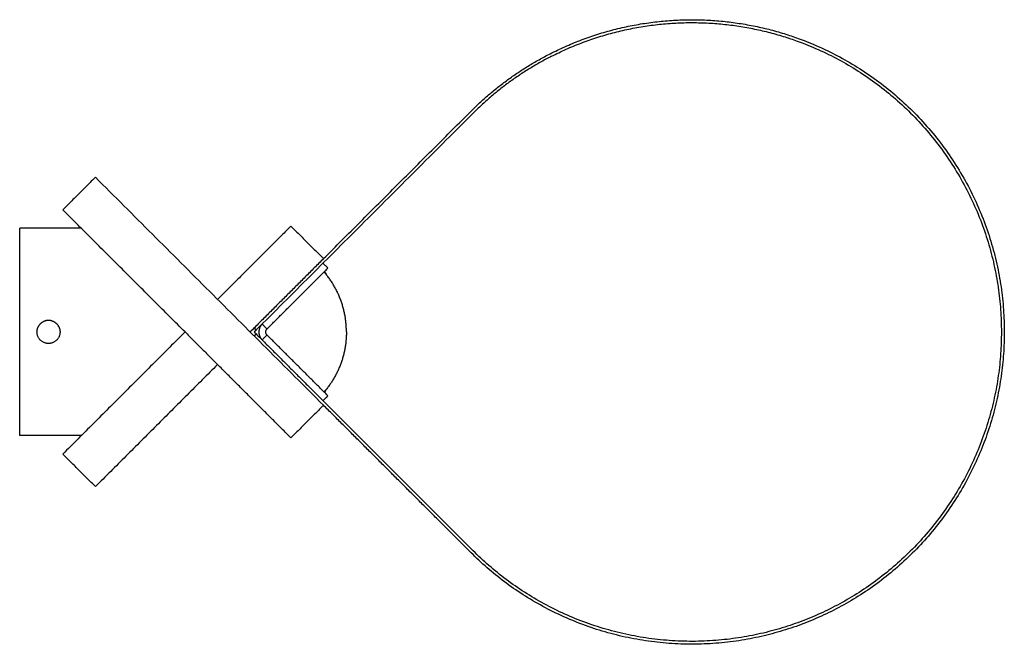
# Model space of a CAD drawing. Header units: millimetres. Extents: x 478 to 649, y -426 to -317.
import ezdxf

# ---------------------------------------------------------------- set-up
doc = ezdxf.new("R2010")
doc.units = ezdxf.units.MM
doc.layers.add('Make2D$Visible$Curvas', color=7, linetype='Continuous')

msp = doc.modelspace()

# ---------------------------------------------------------------- linework, layer by layer
at = {"layer": 'Make2D$Visible$Curvas', "color": 254, "lineweight": -3, "true_color": 0xcbd2ef}
for points, weights, knots in [([(570.23, -322.95), (592.5, -311.6), (615.6, -321.17), (649.08, -335.03), (649.08, -371.27)], [0.933254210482, 0.877312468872, 1, 0.831469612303, 1], [0.320461, 0.320461, 0.320461, 1.178097, 1.178097, 2.356194, 2.356194, 2.356194]), ([(570.45, -323.39), (592.53, -312.15), (615.41, -321.63), (648.58, -335.37), (648.58, -371.27)], [0.933254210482, 0.877312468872, 1, 0.831469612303, 1], [3.676655, 3.676655, 3.676655, 4.534292, 4.534292, 5.712389, 5.712389, 5.712389]), ([(484.92, -370.36), (484.36, -369.27), (483.14, -369.27), (482.65, -369.27), (482.23, -369.49)], [0.874965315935, 0.797556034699, 1, 0.909550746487, 0.874965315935], [3.626675, 3.626675, 3.626675, 4.712389, 4.712389, 5.197471, 5.197471, 5.197471]), ([(485.14, -371.27), (485.14, -373.27), (483.14, -373.27), (481.14, -373.27), (481.14, -371.27)], [1, 0.707106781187, 1, 0.707106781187, 1], [0, 0, 0, 1.570796, 1.570796, 3.141593, 3.141593, 3.141593]), ([(649.08, -371.27), (649.08, -407.51), (615.6, -421.38), (582.12, -435.25), (556.5, -409.62)], [1, 0.831469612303, 1, 0.831469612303, 1], [1, 1, 1, 2.178097, 2.178097, 3.356194, 3.356194, 3.356194]), ([(648.58, -371.27), (648.58, -407.18), (615.41, -420.92), (582.24, -434.66), (556.85, -409.27)], [1, 0.831469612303, 1, 0.831469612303, 1], [4.356194, 4.356194, 4.356194, 5.534292, 5.534292, 6.712389, 6.712389, 6.712389]), ([(556.5, -409.62), (556.5, -409.62), (556.5, -409.62), (543.69, -396.81), (530.88, -384)], [0.999997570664, 0.999998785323, 1, 1, 1], [12.4247695, 12.4247695, 12.4247695, 12.424778, 12.424778, 13.1053112, 13.1053112, 13.1053112])]:
    msp.add_rational_spline(points, weights, degree=2, knots=knots, dxfattribs=at)
for points, weights in [([(556.5, -332.92), (562.57, -326.85), (570.23, -322.95)], [1, 0.954157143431, 0.933254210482]), ([(570.45, -323.39), (562.87, -327.26), (556.85, -333.28)], [0.933254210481, 0.95415714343, 1]), ([(481.14, -371.27), (481.14, -370.05), (482.23, -369.49)], [1, 0.797556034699, 0.874965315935]), ([(484.91, -370.35), (484.91, -370.36), (484.92, -370.36)], [0.963653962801, 0.963535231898, 0.96342472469]), ([(484.92, -370.36), (484.92, -370.36), (484.91, -370.36)], [0.96342472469, 0.963479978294, 0.963537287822]), ([(484.92, -370.36), (484.92, -370.36), (484.92, -370.36)], [0.96342472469, 0.96344500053, 0.963465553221]), ([(484.92, -370.36), (485.14, -370.79), (485.14, -371.27)], [0.874965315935, 0.909550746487, 1])]:
    msp.add_rational_spline(points, weights, degree=2, dxfattribs=at)
for points in [[(519.2, -370.93), (556.85, -333.28)], [(530.88, -358.54), (556.5, -332.92)], [(491.28, -344.4), (485.62, -350.06)], [(491.28, -344.4), (530.88, -384)], [(506.84, -371.27), (485.62, -350.06)], [(488.84, -353.27), (478.14, -353.27)], [(478.14, -389.27), (478.14, -353.27)], [(525.22, -352.89), (512.49, -365.62)], [(525.22, -352.89), (530.88, -358.54)], [(530.88, -358.54), (518.15, -371.27)], [(531.02, -360.81), (531.3, -361.09)], [(531.3, -361.09), (531.24, -361.15)], [(519.2, -370.93), (518.85, -370.57)], [(506.84, -371.27), (485.62, -392.49)], [(506.84, -371.27), (512.49, -376.93)], [(518.85, -371.97), (519.2, -371.62)], [(519.2, -371.62), (530.8, -383.21)], [(512.49, -376.93), (491.28, -398.14)], [(525.22, -389.66), (512.49, -376.93)], [(531.02, -381.74), (531.3, -381.45)], [(531.3, -381.45), (531.24, -381.4)], [(530.88, -384), (525.22, -389.66)], [(556.85, -409.27), (530.8, -383.21)], [(488.84, -389.27), (478.14, -389.27)], [(491.28, -398.14), (485.62, -392.49)]]:
    msp.add_open_spline(points, degree=1, dxfattribs=at)
at = {"layer": 'Make2D$Visible$Curvas', "color": 7, "lineweight": -3, "true_color": 0xffffff}
for points in [[(521.07, -370.75), (531.65, -360.18)], [(530.8, -359.33), (531.65, -360.18)], [(520.23, -369.9), (521.07, -370.75)], [(521.07, -371.79), (520.23, -372.64)], [(531.65, -382.36), (521.07, -371.79)], [(530.8, -383.21), (531.65, -382.36)]]:
    msp.add_open_spline(points, degree=1, dxfattribs=at)
at = {"layer": 'Make2D$Visible$Curvas', "color": 7, "lineweight": -3}
for points, weights in [([(534.86, -371.27), (534.86, -365.34), (530.99, -360.84)], [1, 0.931293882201, 0.986615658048]), ([(534.86, -371.27), (534.86, -376.98), (531.24, -381.4)], [1, 0.933751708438, 0.982816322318]), ([(530.99, -381.71), (531.12, -381.55), (531.24, -381.4)], [0.986615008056, 0.984636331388, 0.982816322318])]:
    msp.add_rational_spline(points, weights, degree=2, dxfattribs=at)
for points in [[(519.2, -370.93), (518.86, -371.27)], [(518.86, -371.27), (519.2, -371.62)]]:
    msp.add_open_spline(points, degree=1, dxfattribs=at)
at = {"layer": 'Make2D$Visible$Curvas', "color": 7, "lineweight": -3, "true_color": 0xffffff}
for points, weights in [([(520.23, -369.9), (519.23, -370.9), (519.87, -372.15)], [1, 0.768672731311, 0.902750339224]), ([(521.07, -371.79), (520.55, -371.27), (521.07, -370.75)], [1, 0.707106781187, 1]), ([(520.23, -372.64), (520.01, -372.42), (519.87, -372.15)], [1, 0.938434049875, 0.902750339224])]:
    msp.add_rational_spline(points, weights, degree=2, dxfattribs=at)

doc.saveas('drawing.dxf')
